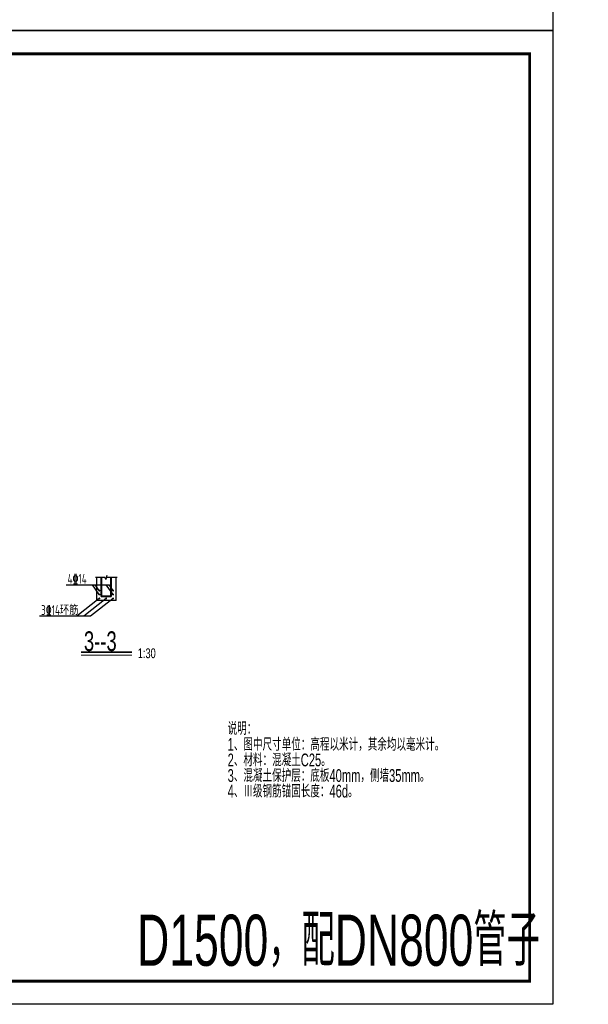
# Model space of a CAD drawing. Extents: x 515228 to 519464, y 3773519 to 3775499.
# Tile 12 of 14: x 518886 to 519464, y 3773519 to 3774520. Entities that reach past the tile are written whole.
import ezdxf

# ---------------------------------------------------------------- set-up
doc = ezdxf.new("R2010")
doc.units = 0
doc.layers.get('0').update_dxf_attribs({"linetype": 'CONTINUOUS'})
for name, color, linetype, lineweight in [('1XSX', 255, 'CONTINUOUS', 20), ('2CSX', 1, 'CONTINUOUS', 35), ('文本标注与细实线', 7, 'CONTINUOUS', 13), ('钢筋', 1, 'CONTINUOUS', 40)]:
    doc.layers.add(name, color=color, linetype=linetype, lineweight=lineweight)
doc.styles.add('hz-e', font='hztxt_e.shx', dxfattribs={"width": 0.7, "bigfont": 'hztxt.shx'})
doc.styles.add('三级钢', font='tssdeng.shx', dxfattribs={"width": 0.75, "bigfont": 'hztxt.shx'})

msp = doc.modelspace()

# ---------------------------------------------------------------- linework, layer by layer
for p, q in [((518933.47, 3773945.031), (518976.891, 3773945.031)), ((518966.99, 3773935.311), (518960.024, 3773945.031)), ((518966.99, 3773939.311), (518962.891, 3773945.031)), ((518980.99, 3773935.311), (518974.024, 3773945.031)), ((518980.99, 3773939.311), (518976.891, 3773945.031)), ((518966.99, 3773931.311), (518944.131, 3773913.359)), ((518973.99, 3773931.311), (518951.131, 3773913.359)), ((518980.99, 3773931.311), (518958.131, 3773913.359)), ((518983.99, 3773929.311), (518963.99, 3773929.311)), ((518958.131, 3773913.359), (518906.386, 3773913.359))]:
    msp.add_line(p, q)
for points in [[(519427.89, 3774508.674), (518027.89, 3774508.674), (518027.89, 3775498.674), (519427.89, 3775498.674)], [(519427.89, 3773518.674), (518027.89, 3773518.674), (518027.89, 3774508.674), (519427.89, 3774508.674)]]:
    msp.add_lwpolyline(points, close=True)
at = {"const_width": 2.828}
msp.add_lwpolyline([(518086.813, 3774485.004), (519404.321, 3774485.004), (519404.321, 3773542.243), (518086.813, 3773542.243), (518086.813, 3774485.004)], dxfattribs=at)
for points in [[(518984.99, 3773952.571), (518974.99, 3773952.571), (518974.49, 3773954.571), (518973.49, 3773950.571), (518972.99, 3773952.571), (518962.99, 3773952.571)], [(518963.99, 3773952.571), (518963.99, 3773929.311)], [(518983.99, 3773929.311), (518983.99, 3773952.571)]]:
    msp.add_lwpolyline(points)
at = {"layer": '1XSX'}
msp.add_line((518948.465, 3773873.635), (519000.177, 3773873.635), dxfattribs=at)
at = {"layer": '2CSX'}
msp.add_line((518948.465, 3773876.675), (519000.177, 3773876.675), dxfattribs=at)
at = {"layer": '2CSX', "const_width": 0.243}
msp.add_lwpolyline([(518948.465, 3773876.675), (519000.177, 3773876.675)], dxfattribs=at)
at = {"layer": '文本标注与细实线', "const_width": 1}
for points in [[(518967.49, 3773939.311, -1), (518966.49, 3773939.311, -1)], [(518967.49, 3773935.311, -1), (518966.49, 3773935.311, -1)], [(518967.49, 3773931.311, -1), (518966.49, 3773931.311, -1)], [(518974.49, 3773931.311, -1), (518973.49, 3773931.311, -1)], [(518981.49, 3773939.311, -1), (518980.49, 3773939.311, -1)], [(518981.49, 3773935.311, -1), (518980.49, 3773935.311, -1)], [(518981.49, 3773931.311, -1), (518980.49, 3773931.311, -1)]]:
    msp.add_lwpolyline(points, format="xyb", close=True, dxfattribs=at)
at = {"layer": '钢筋'}
msp.add_line((518978.99, 3773933.311), (518968.99, 3773933.311), dxfattribs=at)
for points in [[(518968.99, 3773952.571), (518968.99, 3773933.311)], [(518978.99, 3773933.311), (518978.99, 3773952.571)]]:
    msp.add_lwpolyline(points, dxfattribs=at)

# ---------------------------------------------------------------- texts
at = {"style": '三级钢', "width": 0.7}
for s, p in [('4\x8414', (518934.775, 3773946.311)), ('3\x8414环筋', (518907.946, 3773914.501))]:
    msp.add_text(s, height=10, dxfattribs=at).set_placement(p)
at = {"layer": '1XSX', "style": 'hz-e', "width": 0.7}
for s, height, p in [('3--3', 20, (518951.372, 3773877.885)), ('1:30', 10, (519006.125, 3773870.606))]:
    msp.add_text(s, height=height, dxfattribs=at).set_placement(p)
at = {"layer": '文本标注与细实线', "style": 'hz-e', "width": 0.65}
for s, height, p in [('说明：', 13, (519097.39, 3773792.578)), ('1、图中尺寸单位：高程以米计，其余均以毫米计。', 13, (519097.39, 3773776.462)), ('2、材料：混凝土C25。', 13, (519097.39, 3773760.615)), ('3、混凝土保护层：底板40mm，侧墙35mm。', 13, (519097.39, 3773744.768)), ('4、Ⅲ级钢筋锚固长度：46d。', 13, (519097.39, 3773728.921)), ('D1500，配DN800管子', 52, (519005.478, 3773557.833))]:
    msp.add_text(s, height=height, dxfattribs=at).set_placement(p)

doc.saveas('drawing.dxf')
